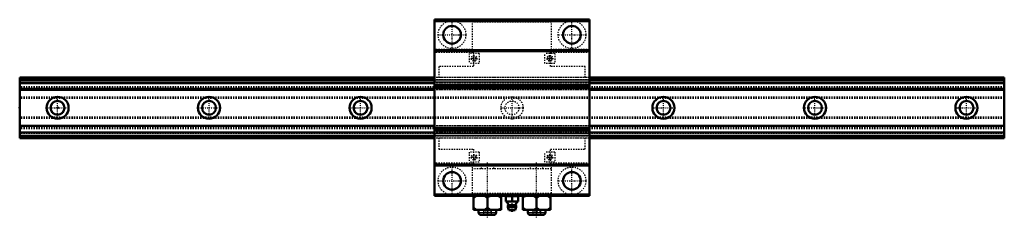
# Model space of a CAD drawing. Header units: millimetres. Extents: x -30 to 750, y -87 to 70.
import ezdxf

# ---------------------------------------------------------------- set-up
doc = ezdxf.new("R2010")
doc.units = ezdxf.units.MM
doc.linetypes.add('Center', pattern=[1.5, 0.45, -0.5, 0.05, -0.5])
doc.linetypes.add('Dashed', pattern=[2, 1, -1])
for name, color, linetype, lineweight in [('2d ConnectionPoints', 7, 'Continuous', 50), ('AM_0', 7, 'Continuous', 50), ('AM_4', 3, 'Continuous', 25), ('AM_7', 7, 'Center', 25), ('AM_9', 6, 'Dashed', 25)]:
    doc.layers.add(name, color=color, linetype=linetype, lineweight=lineweight)

# ---------------------------------------------------------------- blocks, each defined once
blk = doc.blocks.new('1_NSR50TBC_0_in_NSR50TBC1780LG300APT183285000_4')
at = {"layer": 'AM_0'}
for p, q in [((298.5, 70), (298.5, -70)), ((421.5, 70), (298.5, 70)), ((421.5, 68.8), (298.5, 68.8)), ((421.5, 70), (421.5, -70)), ((421.5, 45.9), (298.5, 45.9)), ((421.5, 45), (298.5, 45)), ((421.5, 18), (298.5, 18)), ((421.5, 17.1), (298.5, 17.1)), ((421.5, -17.1), (298.5, -17.1)), ((421.5, -18), (298.5, -18)), ((421.5, -45), (298.5, -45)), ((421.5, -45.9), (298.5, -45.9)), ((421.5, -68.8), (298.5, -68.8)), ((421.5, -70), (298.5, -70)), ((329.5, -70), (329.5, -81)), ((351.5, -81), (351.5, -70)), ((355.1, -70), (355, -70.03)), ((355, -70.03), (355, -74.4)), ((355, -70.23), (357.48, -70.03)), ((357.48, -70.03), (360, -70.23)), ((360, -70.23), (362.48, -70.03)), ((362.48, -70.03), (365, -70.23)), ((365, -70.03), (364.9, -70)), ((365, -74.4), (365, -70.03)), ((368.5, -70), (368.5, -81)), ((390.5, -81), (390.5, -70)), ((340.5, -79.8), (340.5, -71.2)), ((355, -74.4), (355.31, -74.49)), ((355.31, -74.49), (364.69, -74.49)), ((360, -74.2), (360, -70.23)), ((364.69, -74.49), (365, -74.4)), ((379.5, -79.8), (379.5, -71.2)), ((329.5, -81), (351.5, -81)), ((333.5, -81), (333.5, -83)), ((335.5, -85), (345.5, -85)), ((347.5, -83), (347.5, -81)), ((356.7, -78.8), (363.3, -78.8)), ((356.7, -78.8), (357.54, -81.4)), ((357.54, -81.4), (362.46, -81.4)), ((362.46, -81.4), (363.3, -78.8)), ((368.5, -81), (390.5, -81)), ((372.5, -81), (372.5, -83)), ((374.5, -85), (384.5, -85)), ((386.5, -83), (386.5, -81))]:
    blk.add_line(p, q, dxfattribs=at)
for points in [[(329.5, -71.2), (330.77, -70.54), (332.1, -70)], [(337.9, -70), (339.22, -70.53), (340.5, -71.2)], [(340.5, -71.2), (341.77, -70.54), (343.1, -70)], [(348.9, -70), (350.22, -70.53), (351.5, -71.2)], [(368.5, -71.2), (369.77, -70.54), (371.1, -70)], [(376.9, -70), (378.22, -70.53), (379.5, -71.2)], [(379.5, -71.2), (380.77, -70.54), (382.1, -70)], [(387.9, -70), (389.22, -70.53), (390.5, -71.2)], [(360, -74.2), (357.52, -74.4), (355, -74.2)], [(365, -74.2), (362.52, -74.4), (360, -74.2)], [(332.1, -81), (330.78, -80.47), (329.5, -79.8)], [(340.5, -79.8), (339.23, -80.46), (337.9, -81)], [(343.1, -81), (341.78, -80.47), (340.5, -79.8)], [(351.5, -79.8), (350.23, -80.46), (348.9, -81)], [(371.1, -81), (369.78, -80.47), (368.5, -79.8)], [(379.5, -79.8), (378.23, -80.46), (376.9, -81)], [(382.1, -81), (380.78, -80.47), (379.5, -79.8)], [(390.5, -79.8), (389.23, -80.46), (387.9, -81)]]:
    blk.add_lwpolyline(points, dxfattribs=at)
for centre in [(312.5, 58), (407.5, 58), (312.5, -58), (407.5, -58)]:
    blk.add_circle(centre, 7, dxfattribs=at)
for centre, radius, start, end in [((351.6, -79.2), 6, 24.97084, 51.75482), ((360, -78.8), 3.3, 154.03273, 180), ((356.31, -77), 0.8, 334.03273, 24.97085), ((363.69, -77), 0.8, 155.02915, 205.96727), ((368.4, -79.2), 6, 128.24518, 155.02916), ((360, -78.8), 3.3, 0, 25.96727), ((335.5, -83), 2, 180, 270), ((345.5, -83), 2, 270, 360), ((360, -79.98), 1.82, 231.1099, 308.8901), ((374.5, -83), 2, 180, 270), ((384.5, -83), 2, 270, 0)]:
    blk.add_arc(centre, radius, start, end, dxfattribs=at)
at = {"layer": 'AM_4'}
for p, q in [((357.03, -77.36), (362.97, -77.36)), ((357.04, -76.67), (362.96, -76.67)), ((333.5, -83), (347.5, -83)), ((372.5, -83), (386.5, -83))]:
    blk.add_line(p, q, dxfattribs=at)
at = {"layer": 'AM_7'}
for p, q in [((312.5, 46.45), (312.5, 69.55)), ((407.5, 46.45), (407.5, 69.55)), ((300.95, 58), (324.05, 58)), ((395.95, 58), (419.05, 58)), ((327.64, 39.2), (332.36, 39.2)), ((330, 36.84), (330, 41.56)), ((387.64, 39.2), (392.36, 39.2)), ((390, 36.84), (390, 41.56)), ((298.48, 0), (299.02, 0)), ((421.52, 0), (420.98, 0)), ((330, -41.56), (330, -36.84)), ((390, -41.56), (390, -36.84)), ((312.5, -69.55), (312.5, -46.45)), ((327.64, -39.2), (332.36, -39.2)), ((340.5, -86.97), (340.5, -43.52)), ((379.5, -86.97), (379.5, -43.52)), ((387.64, -39.2), (392.36, -39.2)), ((407.5, -69.55), (407.5, -46.45)), ((300.95, -58), (324.05, -58)), ((395.95, -58), (419.05, -58)), ((360, -82.39), (360, -69.41))]:
    blk.add_line(p, q, dxfattribs=at)
at = {"layer": 'AM_9'}
for p, q in [((328.79, 44.02), (328.79, 70)), ((391.21, 69.79), (328.79, 69.79)), ((391.21, 68), (328.79, 68)), ((391.21, 44.02), (391.21, 70)), ((328.79, 46.37), (298.5, 46.37)), ((328.79, 44.47), (298.5, 44.47)), ((328.79, 44.02), (298.5, 44.02)), ((334, 43.2), (326, 43.2)), ((326, 43.2), (326, 35.2)), ((390.5, 44.36), (329.5, 44.36)), ((329.5, 44.36), (329.5, 32.86)), ((334, 43.2), (334, 35.2)), ((394, 43.2), (386, 43.2)), ((386, 35.2), (386, 43.2)), ((390.5, 32.86), (390.5, 44.36)), ((421.5, 46.37), (391.21, 46.37)), ((421.5, 44.47), (391.21, 44.47)), ((421.5, 44.02), (391.21, 44.02)), ((394, 43.2), (394, 35.2)), ((299, 37.5), (298.5, 37.5)), ((298.5, 31.72), (299, 31.72)), ((299, 37.5), (299, -37.5)), ((329.5, 32.86), (302, 32.86)), ((302, 32.86), (302, 24)), ((334, 35.2), (326, 35.2)), ((394, 35.2), (386, 35.2)), ((418, 32.86), (390.5, 32.86)), ((418, 24), (418, 32.86)), ((421.5, 37.5), (421, 37.5)), ((421, 37.5), (421, -37.5)), ((421.5, 31.72), (421, 31.72)), ((421, 24), (299, 24)), ((421, 22.29), (299, 22.29)), ((421, 22.23), (299, 22.23)), ((421, 22.05), (299, 22.05)), ((421, 20.27), (299, 20.27)), ((421, 20.24), (299, 20.24)), ((421, 19.56), (299, 19.56)), ((421, 16.19), (299, 16.19)), ((421, 15.72), (299, 15.72)), ((299, 15.69), (421, 15.69)), ((421, 14.27), (299, 14.27)), ((421, -14.27), (299, -14.27)), ((421, -15.69), (299, -15.69)), ((421, -15.72), (299, -15.72)), ((421, -16.19), (299, -16.19)), ((421, -19.56), (299, -19.56)), ((421, -20.24), (299, -20.24)), ((421, -20.27), (299, -20.27)), ((421, -22.05), (299, -22.05)), ((421, -22.23), (299, -22.23)), ((299, -22.29), (421, -22.29)), ((421, -24), (299, -24)), ((302, -24), (302, -32.86)), ((418, -32.86), (418, -24)), ((299, -31.72), (298.5, -31.72)), ((298.5, -37.5), (299, -37.5)), ((302, -32.86), (329.5, -32.86)), ((334, -35.2), (326, -35.2)), ((326, -35.2), (326, -43.2)), ((329.5, -32.86), (329.5, -44.36)), ((334, -35.2), (334, -43.2)), ((394, -35.2), (386, -35.2)), ((386, -43.2), (386, -35.2)), ((390.5, -32.86), (418, -32.86)), ((390.5, -44.36), (390.5, -32.86)), ((394, -35.2), (394, -43.2)), ((421, -31.72), (421.5, -31.72)), ((421, -37.5), (421.5, -37.5)), ((328.79, -44.02), (298.5, -44.02)), ((328.79, -44.47), (298.5, -44.47)), ((328.79, -46.37), (298.5, -46.37)), ((334, -43.2), (326, -43.2)), ((328.79, -70), (328.79, -44.02)), ((391.21, -45.5), (328.79, -45.5)), ((329.5, -44.36), (390.5, -44.36)), ((335.5, -45.5), (335.5, -48.5)), ((345.5, -48.5), (345.5, -45.5)), ((374.5, -45.5), (374.5, -48.5)), ((384.5, -48.5), (384.5, -45.5)), ((394, -43.2), (386, -43.2)), ((421.5, -44.02), (391.21, -44.02)), ((391.21, -70), (391.21, -44.02)), ((421.5, -44.47), (391.21, -44.47)), ((421.5, -46.37), (391.21, -46.37)), ((391.21, -48.5), (328.79, -48.5)), ((391.21, -68), (328.79, -68)), ((328.79, -69.79), (391.21, -69.79)), ((337.5, -82), (337.5, -85)), ((343.5, -82), (337.5, -82)), ((340.5, -82), (340.5, -85)), ((343.5, -82), (343.5, -85)), ((376.5, -82), (376.5, -85)), ((382.5, -82), (376.5, -82)), ((379.5, -82), (379.5, -85)), ((382.5, -82), (382.5, -85))]:
    blk.add_line(p, q, dxfattribs=at)
for centre, radius in [((312.5, 58), 11), ((407.5, 58), 11), ((330, 39.2), 2.25), ((330, 39.2), 1.45), ((390, 39.2), 2.25), ((390, 39.2), 1.45), ((330, -39.2), 2.25), ((330, -39.2), 1.45), ((390, -39.2), 2.25), ((390, -39.2), 1.45), ((312.5, -58), 11), ((407.5, -58), 11)]:
    blk.add_circle(centre, radius, dxfattribs=at)
blk = doc.blocks.new('2_NSR50TBC78030_Track_0_in_NSR50TBC1780LG300APT183285000_4')
at = {"layer": 'AM_0'}
for p, q in [((298.5, 24), (-30, 24)), ((-30, -24), (-30, 24)), ((750, 24), (421.5, 24)), ((750, -24), (750, 24)), ((298.5, 22.29), (-30, 22.29)), ((298.5, 19.56), (-30, 19.56)), ((750, 22.29), (421.5, 22.29)), ((750, 19.56), (421.5, 19.56)), ((298.5, 14.27), (-30, 14.27)), ((750, 14.27), (421.5, 14.27)), ((298.5, -14.27), (-30, -14.27)), ((750, -14.27), (421.5, -14.27)), ((298.5, -19.56), (-30, -19.56)), ((-30, -22.29), (298.5, -22.29)), ((750, -19.56), (421.5, -19.56)), ((421.5, -22.29), (750, -22.29)), ((298.5, -24), (-30, -24)), ((750, -24), (421.5, -24))]:
    blk.add_line(p, q, dxfattribs=at)
for centre, radius in [((0, 0), 8.75), ((120, 0), 8.75), ((240, 0), 8.75), ((480, 0), 8.75), ((600, 0), 8.75), ((720, 0), 8.75), ((0, 0), 5.5), ((120, 0), 5.5), ((240, 0), 5.5), ((480, 0), 5.5), ((600, 0), 5.5), ((720, 0), 5.5)]:
    blk.add_circle(centre, radius, dxfattribs=at)
at = {"layer": 'AM_4'}
for p, q in [((298.5, 22.23), (-30, 22.23)), ((298.5, 20.24), (-30, 20.24)), ((750, 22.23), (421.5, 22.23)), ((750, 20.24), (421.5, 20.24)), ((298.5, -20.24), (-30, -20.24)), ((298.5, -22.23), (-30, -22.23)), ((750, -20.24), (421.5, -20.24)), ((750, -22.23), (421.5, -22.23))]:
    blk.add_line(p, q, dxfattribs=at)
at = {"layer": 'AM_7'}
for p, q in [((0, -9.19), (0, 9.19)), ((120, -9.19), (120, 9.19)), ((240, -9.19), (240, 9.19)), ((360, -9.19), (360, 9.19)), ((480, -9.19), (480, 9.19)), ((600, -9.19), (600, 9.19)), ((720, -9.19), (720, 9.19)), ((-9.19, 0), (9.19, 0)), ((110.81, 0), (129.19, 0)), ((230.81, 0), (249.19, 0)), ((350.81, 0), (369.19, 0)), ((470.81, 0), (489.19, 0)), ((590.81, 0), (609.19, 0)), ((710.81, 0), (729.19, 0))]:
    blk.add_line(p, q, dxfattribs=at)
at = {"layer": 'AM_9'}
for p, q in [((421.5, 24), (298.5, 24)), ((750, 22.05), (-30, 22.05)), ((750, 21.9), (-30, 21.9)), ((750, 20.27), (-30, 20.27)), ((750, 16.58), (-30, 16.58)), ((750, 16.19), (-30, 16.19)), ((750, 15.72), (-30, 15.72)), ((-30, 15.69), (750, 15.69)), ((421.5, 22.29), (298.5, 22.29)), ((421.5, 22.23), (298.5, 22.23)), ((421.5, 20.24), (298.5, 20.24)), ((421.5, 19.56), (298.5, 19.56)), ((750, 15.58), (-30, 15.58)), ((750, 8.42), (-30, 8.42)), ((421.5, 14.27), (298.5, 14.27)), ((750, 7.42), (-30, 7.42)), ((750, -7.42), (-30, -7.42)), ((750, -8.42), (-30, -8.42)), ((750, -15.58), (-30, -15.58)), ((421.5, -14.27), (298.5, -14.27)), ((750, -15.69), (-30, -15.69)), ((750, -15.72), (-30, -15.72)), ((750, -16.19), (-30, -16.19)), ((750, -16.58), (-30, -16.58)), ((750, -20.27), (-30, -20.27)), ((750, -21.9), (-30, -21.9)), ((750, -22.05), (-30, -22.05)), ((421.5, -19.56), (298.5, -19.56)), ((421.5, -20.24), (298.5, -20.24)), ((421.5, -22.23), (298.5, -22.23)), ((298.5, -22.29), (421.5, -22.29)), ((421.5, -24), (298.5, -24))]:
    blk.add_line(p, q, dxfattribs=at)
for radius in [8.75, 5.5]:
    blk.add_circle((360, 0), radius, dxfattribs=at)

msp = doc.modelspace()

# ---------------------------------------------------------------- linework, layer by layer
at = {"layer": '2d ConnectionPoints'}
for p in [(-30, 0), (0, 0), (0, 0)]:
    msp.add_point(p, dxfattribs=at)

# ---------------------------------------------------------------- block references
for name in ['1_NSR50TBC_0_in_NSR50TBC1780LG300APT183285000_4', '2_NSR50TBC78030_Track_0_in_NSR50TBC1780LG300APT183285000_4']:
    msp.add_blockref(name, (0, 0))

doc.saveas('drawing.dxf')
